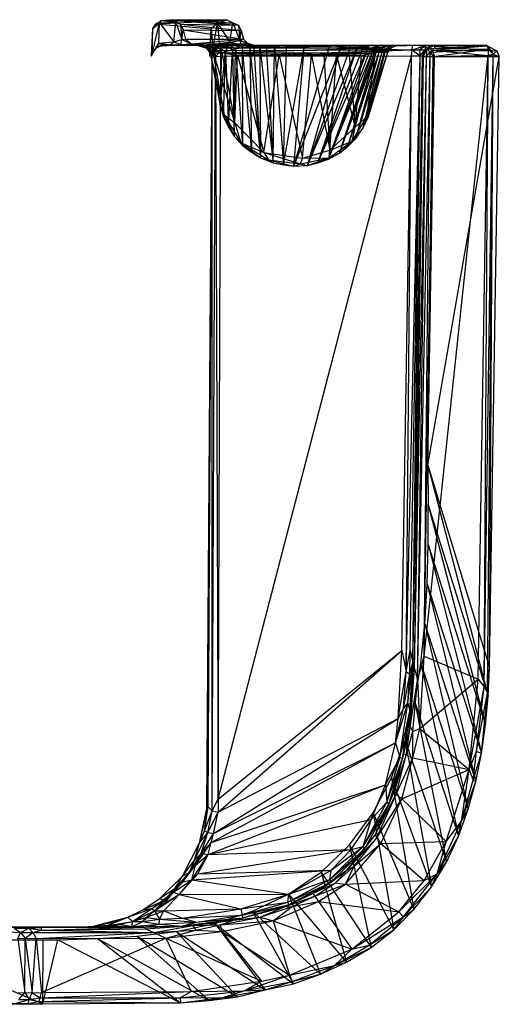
# Model space of a CAD drawing. Header units: inches. Extents: x -3.74 to 3.74, y -3.03 to 3.03.
# Tile 3 of 3: x 0.79 to 3.74, y -3.02 to 3.03. Entities that reach past the tile are written whole.
import ezdxf

# ---------------------------------------------------------------- set-up
doc = ezdxf.new("R2010")
doc.units = ezdxf.units.IN
doc.layers.get('0').update_dxf_attribs({"true_color": 0xc2ced6})

msp = doc.modelspace()

# ---------------------------------------------------------------- linework, layer by layer
at = {"color": 7, "true_color": 0xf7fdff}
for p, q in [((1.6616, 3.0213), (1.7077, 3.026)), ((1.6616, 3.0213), (2.0636, 3.026)), ((1.7077, 3.026), (1.7463, 3.0201)), ((1.7077, 3.026), (1.75, 3.0082)), ((1.7077, 3.026), (2.0636, 3.026)), ((1.7077, 3.026), (2.1019, 3.0074)), ((2.0077, 3.0039), (2.0636, 3.026)), ((2.0156, 3.0193), (2.0636, 3.026)), ((2.0636, 3.026), (2.1019, 3.0074)), ((1.6006, 2.8025), (1.6093, 2.9713)), ((1.6043, 2.8134), (1.6509, 3.0065)), ((1.6043, 2.8134), (1.6093, 2.9713)), ((1.6093, 2.9713), (1.6509, 3.0065)), ((1.6093, 2.9713), (1.627, 3)), ((1.627, 3), (1.6616, 3.0213)), ((1.627, 3), (2.0156, 3.0193)), ((1.627, 3), (1.6509, 3.0065)), ((1.627, 3), (1.9671, 2.9701)), ((1.6463, 2.882), (1.6509, 3.0065)), ((1.6509, 3.0065), (1.6616, 3.0213)), ((1.6509, 3.0065), (1.75, 3.0082)), ((1.6509, 3.0065), (1.738, 2.889)), ((1.6616, 3.0213), (1.75, 3.0082)), ((1.6616, 3.0213), (2.0156, 3.0193)), ((1.738, 2.889), (1.75, 3.0082)), ((1.7463, 3.0201), (1.75, 3.0082)), ((1.7463, 3.0201), (1.7785, 2.9976)), ((1.7463, 3.0201), (2.1019, 3.0074)), ((1.7463, 3.0201), (2.1368, 2.9929)), ((1.75, 3.0082), (1.7785, 2.9976)), ((1.75, 3.0082), (1.7873, 2.9033)), ((1.7785, 2.9976), (1.7873, 2.9033)), ((1.7785, 2.9976), (1.7955, 2.9646)), ((1.7785, 2.9976), (2.1368, 2.9929)), ((1.7785, 2.9976), (2.1522, 2.9587)), ((1.9604, 2.8009), (1.9671, 2.9701)), ((1.9671, 2.9701), (2.0156, 3.0193)), ((1.9671, 2.9701), (2.0077, 3.0039)), ((1.9671, 2.9701), (1.9773, 2.8458)), ((1.9773, 2.8458), (2.0077, 3.0039)), ((2.0077, 3.0039), (2.0156, 3.0193)), ((2.0077, 3.0039), (2.1019, 3.0074)), ((2.0077, 3.0039), (2.0163, 2.8811)), ((2.0077, 3.0039), (2.0825, 2.8874)), ((2.0825, 2.8874), (2.1019, 3.0074)), ((2.1019, 3.0074), (2.1368, 2.9929)), ((2.1019, 3.0074), (2.1442, 2.8985)), ((2.1368, 2.9929), (2.1442, 2.8985)), ((2.1368, 2.9929), (2.1522, 2.9587)), ((1.7873, 2.9033), (1.7955, 2.9646)), ((1.7873, 2.9033), (1.8096, 2.9059)), ((1.7955, 2.9646), (1.8096, 2.9059)), ((1.7955, 2.9646), (2.1522, 2.9587)), ((1.7955, 2.9646), (2.1659, 2.9059)), ((1.8096, 2.9059), (1.8474, 2.8768)), ((1.8096, 2.9059), (2.1659, 2.9059)), ((1.8474, 2.8768), (2.1659, 2.9059)), ((2.1442, 2.8985), (2.1522, 2.9587)), ((2.1442, 2.8985), (2.1659, 2.9059)), ((2.1522, 2.9587), (2.1659, 2.9059)), ((2.1659, 2.9059), (2.1943, 2.8807)), ((1.5998, 2.8118), (1.6395, 2.8636)), ((1.5998, 2.8118), (1.6289, 2.8516)), ((1.6043, 2.8134), (1.6463, 2.882)), ((1.6043, 2.8134), (1.6289, 2.8516)), ((1.6289, 2.8516), (1.6463, 2.882)), ((1.6289, 2.8516), (1.6691, 2.8713)), ((1.6289, 2.8516), (1.6395, 2.8636)), ((1.6395, 2.8636), (1.6691, 2.8713)), ((1.6395, 2.8636), (1.7201, 2.8701)), ((1.6463, 2.882), (1.738, 2.889)), ((1.6463, 2.882), (1.6691, 2.8713)), ((1.6463, 2.882), (1.7187, 2.8724)), ((1.6691, 2.8713), (1.7187, 2.8724)), ((1.6691, 2.8713), (1.7201, 2.8701)), ((1.7187, 2.8724), (1.738, 2.889)), ((1.7187, 2.8724), (1.7824, 2.873)), ((1.7187, 2.8724), (1.7201, 2.8701)), ((1.7187, 2.8724), (1.9953, 2.8667)), ((1.7201, 2.8701), (1.9953, 2.8667)), ((1.7201, 2.8701), (3.264, 2.8701)), ((1.738, 2.889), (1.7873, 2.9033)), ((1.738, 2.889), (1.7824, 2.873)), ((1.7824, 2.873), (1.7873, 2.9033)), ((1.7824, 2.873), (1.8474, 2.8768)), ((1.7824, 2.873), (1.8817, 2.8697)), ((1.7824, 2.873), (1.9278, 2.8681)), ((1.7824, 2.873), (1.9953, 2.8667)), ((1.7873, 2.9033), (1.8474, 2.8768)), ((1.8474, 2.8768), (2.1943, 2.8807)), ((1.8474, 2.8768), (1.8817, 2.8697)), ((1.8474, 2.8768), (1.9215, 2.8708)), ((1.8474, 2.8768), (1.9254, 2.8701)), ((1.8817, 2.8697), (2.1943, 2.8807)), ((1.8817, 2.8697), (2.2236, 2.8713)), ((1.8817, 2.8697), (1.9215, 2.8708)), ((1.8817, 2.8697), (1.9278, 2.8681)), ((1.8817, 2.8697), (1.9396, 2.852)), ((1.8817, 2.8697), (1.9957, 2.8669)), ((1.8817, 2.8697), (2.018, 2.8526)), ((1.9215, 2.8708), (1.9254, 2.8701)), ((1.9215, 2.8708), (1.9957, 2.8669)), ((1.9215, 2.8708), (2.0784, 2.8685)), ((1.9215, 2.8708), (2.1599, 2.8687)), ((1.9215, 2.8708), (2.2725, 2.87)), ((1.9215, 2.8708), (2.3577, 2.8673)), ((1.9254, 2.8701), (2.2236, 2.8713)), ((1.9254, 2.8701), (2.3577, 2.8673)), ((1.9254, 2.8701), (2.4305, 2.8685)), ((1.9254, 2.8701), (2.5423, 2.8693)), ((1.9254, 2.8701), (3.323, 2.8701)), ((1.9254, 2.8701), (3.66, 2.8701)), ((1.9278, 2.8681), (1.9396, 2.852)), ((1.9278, 2.8681), (1.9767, 2.8358)), ((1.9278, 2.8681), (1.9953, 2.8667)), ((1.9278, 2.8681), (2.0199, 2.8528)), ((1.9396, 2.852), (2.018, 2.8526)), ((1.9396, 2.852), (1.9616, 2.8197)), ((1.9396, 2.852), (1.9767, 2.8358)), ((1.9396, 2.852), (2.0336, 2.8216)), ((1.9604, 2.8009), (1.9773, 2.8458)), ((1.9767, 2.8358), (2.0199, 2.8528)), ((1.9773, 2.8458), (2.0163, 2.8811)), ((1.9773, 2.8458), (2.038, 2.8717)), ((1.9773, 2.8458), (2.026, 2.8673)), ((1.9773, 2.8458), (1.9864, 2.8402)), ((1.9864, 2.8402), (2.026, 2.8673)), ((1.9953, 2.8667), (3.264, 2.8701)), ((1.9953, 2.8667), (2.0199, 2.8528)), ((1.9953, 2.8667), (2.9844, 2.8666)), ((1.9957, 2.8669), (2.0784, 2.8685)), ((1.9957, 2.8669), (2.018, 2.8526)), ((1.9957, 2.8669), (2.0729, 2.8599)), ((2.0163, 2.8811), (2.0825, 2.8874)), ((2.0163, 2.8811), (2.038, 2.8717)), ((2.018, 2.8526), (2.0729, 2.8599)), ((2.018, 2.8526), (2.0336, 2.8216)), ((2.018, 2.8526), (2.0559, 2.8308)), ((2.0199, 2.8528), (2.9844, 2.8666)), ((2.0199, 2.8528), (2.9931, 2.8535)), ((2.0199, 2.8528), (2.0341, 2.8221)), ((2.026, 2.8673), (2.038, 2.8717)), ((2.026, 2.8673), (2.2003, 2.8703)), ((2.026, 2.8673), (3.2062, 2.8689)), ((2.026, 2.8673), (2.0289, 2.8358)), ((2.026, 2.8673), (3.2033, 2.8398)), ((2.0341, 2.8221), (2.9931, 2.8535)), ((2.038, 2.8717), (2.0825, 2.8874)), ((2.038, 2.8717), (2.153, 2.8737)), ((2.038, 2.8717), (2.2003, 2.8703)), ((2.0559, 2.8308), (2.0729, 2.8599)), ((2.0729, 2.8599), (2.0784, 2.8685)), ((2.0729, 2.8599), (2.0992, 2.8414)), ((2.0729, 2.8599), (2.1178, 2.8481)), ((2.0784, 2.8685), (2.1599, 2.8687)), ((2.0784, 2.8685), (2.1178, 2.8481)), ((2.0825, 2.8874), (2.1442, 2.8985)), ((2.0825, 2.8874), (2.153, 2.8737)), ((2.0992, 2.8414), (2.1178, 2.8481)), ((2.1093, 2.3095), (2.1178, 2.8481)), ((2.1178, 2.8481), (2.1599, 2.8687)), ((2.1178, 2.8481), (2.1585, 2.8523)), ((2.1178, 2.8481), (2.1604, 2.2539)), ((2.1442, 2.8985), (2.153, 2.8737)), ((2.1442, 2.8985), (2.1943, 2.8807)), ((2.1442, 2.8985), (2.2236, 2.8713)), ((2.153, 2.8737), (2.2003, 2.8703)), ((2.153, 2.8737), (2.2236, 2.8713)), ((2.1585, 2.8523), (2.1599, 2.8687)), ((2.1585, 2.8523), (2.2049, 2.8567)), ((2.1585, 2.8523), (2.1604, 2.2539)), ((2.1585, 2.8523), (2.2163, 2.211)), ((2.1599, 2.8687), (2.2725, 2.87)), ((2.1599, 2.8687), (2.2049, 2.8567)), ((2.1599, 2.8687), (2.2309, 2.8602)), ((2.1943, 2.8807), (2.2236, 2.8713)), ((2.2003, 2.8703), (2.2236, 2.8713)), ((2.2003, 2.8703), (3.2062, 2.8689)), ((2.2049, 2.8567), (2.2309, 2.8602)), ((2.2049, 2.8567), (2.2163, 2.211)), ((2.2049, 2.8567), (2.2715, 2.1768)), ((2.2236, 2.8713), (3.2062, 2.8689)), ((2.2236, 2.8713), (3.66, 2.8701)), ((2.2309, 2.8602), (2.2725, 2.87)), ((2.2309, 2.8602), (2.2663, 2.8622)), ((2.2309, 2.8602), (2.2715, 2.1768)), ((2.2663, 2.8622), (2.2725, 2.87)), ((2.2663, 2.8622), (2.3057, 2.865)), ((2.2663, 2.8622), (2.2715, 2.1768)), ((2.2663, 2.8622), (2.3486, 2.1461)), ((2.2725, 2.87), (2.3057, 2.865)), ((2.2725, 2.87), (2.3577, 2.8673)), ((2.3057, 2.865), (2.3577, 2.8673)), ((2.3057, 2.865), (2.3486, 2.1461)), ((2.3486, 2.1461), (2.3577, 2.8673)), ((2.3577, 2.8673), (2.4305, 2.8685)), ((2.3577, 2.8673), (2.4124, 2.1335)), ((2.4124, 2.1335), (2.5423, 2.8693)), ((2.4124, 2.1335), (2.4305, 2.8685)), ((2.4305, 2.8685), (2.5423, 2.8693)), ((2.4766, 2.126), (2.5423, 2.8693)), ((2.4766, 2.126), (2.697, 2.8677)), ((2.4766, 2.126), (2.7675, 2.8598)), ((2.5423, 2.8693), (3.3202, 2.8701)), ((2.5423, 2.8693), (3.323, 2.8701)), ((2.5423, 2.8693), (2.697, 2.8677)), ((2.5596, 2.1307), (2.7675, 2.8598)), ((2.5596, 2.1307), (2.8242, 2.8559)), ((2.5596, 2.1307), (2.8656, 2.8512)), ((2.623, 2.1457), (2.8656, 2.8512)), ((2.623, 2.1457), (2.8978, 2.8465)), ((2.623, 2.1457), (2.9293, 2.8453)), ((2.69, 2.1689), (2.9293, 2.8453)), ((2.697, 2.8677), (3.3202, 2.8701)), ((2.697, 2.8677), (2.7675, 2.8598)), ((2.697, 2.8677), (2.8146, 2.867)), ((2.7675, 2.8598), (2.8146, 2.867)), ((2.7675, 2.8598), (2.8242, 2.8559)), ((2.8146, 2.867), (3.3202, 2.8701)), ((2.8146, 2.867), (3.3092, 2.8699)), ((2.8146, 2.867), (2.8242, 2.8559)), ((2.8146, 2.867), (2.9371, 2.8654)), ((2.8242, 2.8559), (2.9371, 2.8654)), ((2.8242, 2.8559), (2.8656, 2.8512)), ((2.8656, 2.8512), (2.9371, 2.8654)), ((2.8656, 2.8512), (2.8978, 2.8465)), ((2.8978, 2.8465), (2.9371, 2.8654)), ((2.8978, 2.8465), (2.9293, 2.8453)), ((2.9293, 2.8453), (3.0041, 2.8668)), ((2.9293, 2.8453), (2.9371, 2.8654)), ((2.9293, 2.8453), (2.9447, 2.837)), ((2.9371, 2.8654), (3.3048, 2.8701)), ((2.9371, 2.8654), (3.3092, 2.8699)), ((2.9371, 2.8654), (3.0041, 2.8668)), ((2.9447, 2.837), (3.0041, 2.8668)), ((2.9447, 2.837), (2.9976, 2.8492)), ((2.9612, 2.8323), (2.9976, 2.8492)), ((2.973, 2.8272), (2.9976, 2.8492)), ((2.9793, 2.8228), (2.9931, 2.8535)), ((2.9829, 2.824), (2.9976, 2.8492)), ((2.9844, 2.8666), (3.264, 2.8701)), ((2.9844, 2.8666), (3.2691, 2.8701)), ((2.9844, 2.8666), (3.0673, 2.868)), ((2.9844, 2.8666), (2.9931, 2.8535)), ((2.9931, 2.8535), (3.0673, 2.868)), ((2.9931, 2.8535), (3.0354, 2.8396)), ((2.9976, 2.8492), (3.0041, 2.8668)), ((2.9976, 2.8492), (3.0631, 2.8665)), ((2.9976, 2.8492), (3.042, 2.8657)), ((2.9976, 2.8492), (3.0778, 2.855)), ((2.9976, 2.8492), (3.0009, 2.8255)), ((2.9976, 2.8492), (3.0195, 2.8264)), ((2.9976, 2.8492), (3.0375, 2.8273)), ((3.0041, 2.8668), (3.3002, 2.8701)), ((3.0041, 2.8668), (3.3048, 2.8701)), ((3.0041, 2.8668), (3.296, 2.87)), ((3.0041, 2.8668), (3.042, 2.8657)), ((3.0354, 2.8396), (3.0673, 2.868)), ((3.0354, 2.8396), (3.0778, 2.855)), ((3.0375, 2.8273), (3.0778, 2.855)), ((3.042, 2.8657), (3.2915, 2.8701)), ((3.042, 2.8657), (3.287, 2.87)), ((3.042, 2.8657), (3.296, 2.87)), ((3.042, 2.8657), (3.0631, 2.8665)), ((3.0551, 2.8264), (3.0778, 2.855)), ((3.0631, 2.8665), (3.2821, 2.8701)), ((3.0631, 2.8665), (3.287, 2.87)), ((3.0631, 2.8665), (3.1099, 2.8672)), ((3.0631, 2.8665), (3.0778, 2.855)), ((3.0673, 2.868), (3.2691, 2.8701)), ((3.0673, 2.868), (3.2702, 2.8701)), ((3.0673, 2.868), (3.0778, 2.855)), ((3.0673, 2.868), (3.1099, 2.8672)), ((3.0778, 2.855), (3.1099, 2.8672)), ((3.1099, 2.8672), (3.2702, 2.8701)), ((3.1099, 2.8672), (3.2821, 2.8701)), ((3.2033, 2.8398), (3.2062, 2.8689)), ((3.2033, 2.8398), (3.2819, 2.8658)), ((3.2062, 2.8689), (3.66, 2.8701)), ((3.2062, 2.8689), (3.2819, 2.8658)), ((3.2498, 2.8398), (3.2819, 2.8658)), ((3.264, 2.8701), (3.2691, 2.8701)), ((3.264, 2.8701), (3.3266, 2.8382)), ((3.264, 2.8701), (3.7242, 2.8354)), ((3.2683, 2.8028), (3.2958, 2.847)), ((3.2691, 2.8701), (3.2702, 2.8701)), ((3.2702, 2.8701), (3.2821, 2.8701)), ((3.2746, 2.8008), (3.2958, 2.847)), ((3.2819, 2.8658), (3.6609, 2.8703)), ((3.2819, 2.8658), (3.66, 2.8701)), ((3.2819, 2.8658), (3.3169, 2.8675)), ((3.2819, 2.8658), (3.2839, 2.8403)), ((3.2821, 2.8701), (3.287, 2.87)), ((3.2821, 2.8701), (3.6659, 2.8658)), ((3.2839, 2.8403), (3.3169, 2.8675)), ((3.2839, 2.8403), (3.2958, 2.847)), ((3.287, 2.87), (3.2915, 2.8701)), ((3.287, 2.87), (3.6659, 2.8658)), ((3.2915, 2.8701), (3.296, 2.87)), ((3.2915, 2.8701), (3.6659, 2.8658)), ((3.2923, 2.8008), (3.2958, 2.847)), ((3.2958, 2.847), (3.3169, 2.8675)), ((3.2958, 2.847), (3.3388, 2.8673)), ((3.2958, 2.847), (3.3404, 2.852)), ((3.2958, 2.847), (3.3142, 2.8255)), ((3.296, 2.87), (3.3002, 2.8701)), ((3.296, 2.87), (3.6659, 2.8658)), ((3.3002, 2.8701), (3.3048, 2.8701)), ((3.3002, 2.8701), (3.6659, 2.8658)), ((3.3048, 2.8701), (3.3092, 2.8699)), ((3.3048, 2.8701), (3.6659, 2.8658)), ((3.3092, 2.8699), (3.3202, 2.8701)), ((3.3142, 2.8255), (3.3404, 2.852)), ((3.3142, 2.8255), (3.6711, 2.8445)), ((3.3169, 2.8675), (3.6609, 2.8703)), ((3.3169, 2.8675), (3.3388, 2.8673)), ((3.3202, 2.8701), (3.323, 2.8701)), ((3.3202, 2.8701), (3.6659, 2.8658)), ((3.323, 2.8701), (3.6609, 2.8703)), ((3.323, 2.8701), (3.66, 2.8701)), ((3.323, 2.8701), (3.6659, 2.8658)), ((3.3266, 2.8382), (3.6659, 2.8658)), ((3.3325, 2.8), (3.6711, 2.8445)), ((3.3388, 2.8673), (3.6609, 2.8703)), ((3.3388, 2.8673), (3.3404, 2.852)), ((3.3388, 2.8673), (3.6659, 2.8658)), ((3.3404, 2.852), (3.6659, 2.8658)), ((3.3404, 2.852), (3.6711, 2.8445)), ((3.66, 2.8701), (3.6609, 2.8703)), ((3.6609, 2.8703), (3.6659, 2.8658)), ((3.6659, 2.8658), (3.6711, 2.8445)), ((3.6659, 2.8658), (3.7025, 2.8133)), ((3.6659, 2.8658), (3.7242, 2.8354)), ((3.6711, 2.8445), (3.6719, 2.8075)), ((3.6711, 2.8445), (3.7025, 2.8133)), ((1.5998, 2.8118), (1.6043, 2.8134)), ((1.6006, 2.8025), (1.6043, 2.8134)), ((1.9414, -1.8229), (1.975, 2.8032)), ((1.9487, -1.8115), (1.975, 2.8032)), ((1.9604, 2.8009), (1.9864, 2.8402)), ((1.9604, 2.8009), (1.975, 2.8032)), ((1.9616, 2.8197), (1.9767, 2.8358)), ((1.9616, 2.8197), (2.0336, 2.8216)), ((1.9616, 2.8197), (2.0226, 2.4984)), ((1.9616, 2.8197), (2.0479, 2.4417)), ((1.9731, -1.8357), (1.975, 2.8032)), ((1.9731, -1.8357), (1.9951, 2.8004)), ((1.975, 2.8032), (1.9864, 2.8402)), ((1.975, 2.8032), (1.9951, 2.8004)), ((1.9767, 2.8358), (2.0341, 2.8221)), ((1.9767, 2.8358), (2.0479, 2.4417)), ((1.9767, 2.8358), (2.1137, 2.3919)), ((1.9864, 2.8402), (1.9951, 2.8004)), ((1.9864, 2.8402), (2.0289, 2.8358)), ((1.9951, 2.8004), (2.0289, 2.8358)), ((1.9951, 2.8004), (2.0274, 2.8012)), ((1.9951, 2.8004), (2.0104, -1.7642)), ((2.0104, -1.7642), (3.2002, 2.8032)), ((2.0104, -1.7642), (2.0274, 2.8012)), ((2.0226, 2.4984), (2.0559, 2.8308)), ((2.0226, 2.4984), (2.0336, 2.8216)), ((2.0274, 2.8012), (3.2033, 2.8398)), ((2.0274, 2.8012), (2.0289, 2.8358)), ((2.0274, 2.8012), (3.2002, 2.8032)), ((2.0289, 2.8358), (3.2033, 2.8398)), ((2.0336, 2.8216), (2.0559, 2.8308)), ((2.0341, 2.8221), (2.9793, 2.8228)), ((2.0341, 2.8221), (2.1137, 2.3919)), ((2.0341, 2.8221), (2.13, 2.8082)), ((2.0341, 2.8221), (2.3859, 2.8074)), ((2.0431, 2.4268), (2.0559, 2.8308)), ((2.0559, 2.8308), (2.0992, 2.8414)), ((2.0559, 2.8308), (2.0746, 2.3646)), ((2.0746, 2.3646), (2.0992, 2.8414)), ((2.0992, 2.8414), (2.1093, 2.3095)), ((2.1137, 2.3919), (2.13, 2.8082)), ((2.13, 2.8082), (2.2917, 2.2099)), ((2.13, 2.8082), (2.3859, 2.8074)), ((2.2917, 2.2099), (2.3859, 2.8074)), ((2.3859, 2.8074), (2.9793, 2.8228)), ((2.3859, 2.8074), (2.5841, 2.8079)), ((2.3859, 2.8074), (2.5293, 2.1745)), ((2.5293, 2.1745), (2.5841, 2.8079)), ((2.5841, 2.8079), (2.9793, 2.8228)), ((2.5841, 2.8079), (2.6612, 2.8079)), ((2.5841, 2.8079), (2.6985, 2.2244)), ((2.5841, 2.8079), (2.8931, 2.8079)), ((2.6612, 2.8079), (2.6985, 2.2244)), ((2.6612, 2.8079), (2.7384, 2.8079)), ((2.69, 2.1689), (2.9447, 2.837)), ((2.69, 2.1689), (2.9612, 2.8323)), ((2.6985, 2.2244), (2.7384, 2.8079)), ((2.7384, 2.8079), (2.8159, 2.8079)), ((2.7384, 2.8079), (2.8538, 2.3654)), ((2.7569, 2.2059), (2.9612, 2.8323)), ((2.7569, 2.2059), (2.973, 2.8272)), ((2.7569, 2.2059), (2.9829, 2.824)), ((2.8077, 2.2465), (3.0009, 2.8255)), ((2.8077, 2.2465), (2.9829, 2.824)), ((2.8159, 2.8079), (2.8538, 2.3654)), ((2.8159, 2.8079), (2.8931, 2.8079)), ((2.8538, 2.3654), (2.9793, 2.8228)), ((2.8538, 2.3654), (2.8931, 2.8079)), ((2.8577, 2.2961), (3.0195, 2.8264)), ((2.8577, 2.2961), (3.0009, 2.8255)), ((2.8931, 2.8079), (2.9793, 2.8228)), ((2.901, 2.3571), (3.0375, 2.8273)), ((2.901, 2.3571), (3.0195, 2.8264)), ((2.9243, 2.4281), (3.0354, 2.8396)), ((2.9243, 2.4281), (3.0551, 2.8264)), ((2.9243, 2.4281), (2.9793, 2.8228)), ((2.936, 2.4315), (3.0375, 2.8273)), ((2.936, 2.4315), (3.0551, 2.8264)), ((2.9447, 2.837), (2.9612, 2.8323)), ((2.9612, 2.8323), (2.973, 2.8272)), ((2.973, 2.8272), (2.9829, 2.824)), ((2.9793, 2.8228), (3.0354, 2.8396)), ((2.9829, 2.824), (3.0009, 2.8255)), ((3.0009, 2.8255), (3.0195, 2.8264)), ((3.0195, 2.8264), (3.0375, 2.8273)), ((3.0354, 2.8396), (3.0551, 2.8264)), ((3.0375, 2.8273), (3.0551, 2.8264)), ((3.1411, -0.85), (3.2002, 2.8032)), ((3.1681, -0.9801), (3.2002, 2.8032)), ((3.1681, -0.9801), (3.2526, 2.8032)), ((3.1927, -0.8504), (3.2526, 2.8032)), ((3.2002, 2.8032), (3.2033, 2.8398)), ((3.2002, 2.8032), (3.2526, 2.8032)), ((3.2033, 2.8398), (3.2498, 2.8398)), ((3.2033, 2.8398), (3.2526, 2.8032)), ((3.2071, -0.9233), (3.2526, 2.8032)), ((3.2071, -0.9233), (3.2683, 2.8028)), ((3.2071, -0.9233), (3.2746, 2.8008)), ((3.2088, -0.972), (3.2746, 2.8008)), ((3.2188, -0.9599), (3.2746, 2.8008)), ((3.2188, -0.9599), (3.2923, 2.8008)), ((3.2377, -1.0343), (3.3142, 2.8255)), ((3.2377, -1.0343), (3.2923, 2.8008)), ((3.2498, 2.8398), (3.2839, 2.8403)), ((3.2498, 2.8398), (3.2526, 2.8032)), ((3.2526, 2.8032), (3.2839, 2.8403)), ((3.2526, 2.8032), (3.2683, 2.8028)), ((3.2683, 2.8028), (3.2839, 2.8403)), ((3.2683, 2.8028), (3.2746, 2.8008)), ((3.2746, 2.8008), (3.2923, 2.8008)), ((3.2778, -0.8846), (3.3142, 2.8255)), ((3.2778, -0.8846), (3.6719, 2.8075)), ((3.2778, -0.8846), (3.3325, 2.8)), ((3.2923, 2.8008), (3.3142, 2.8255)), ((3.2923, 2.8008), (3.3325, 2.8)), ((3.2998, 0.2878), (3.3415, 2.8004)), ((3.2998, 0.2878), (3.74, 2.8004)), ((3.3142, 2.8255), (3.3325, 2.8)), ((3.3266, 2.8382), (3.3415, 2.8004)), ((3.3266, 2.8382), (3.7242, 2.8354)), ((3.3266, 2.8382), (3.74, 2.8004)), ((3.3325, 2.8), (3.6719, 2.8075)), ((3.3415, 2.8004), (3.74, 2.8004)), ((3.6107, -1.0254), (3.6719, 2.8075)), ((3.6471, -1.073), (3.7025, 2.8133)), ((3.6471, -1.073), (3.6719, 2.8075)), ((3.6669, -1.1096), (3.7025, 2.8133)), ((3.6719, 2.8075), (3.7025, 2.8133)), ((3.6789, -0.9555), (3.7025, 2.8133)), ((3.6789, -0.9555), (3.74, 2.8004)), ((3.7025, 2.8133), (3.7242, 2.8354)), ((3.7025, 2.8133), (3.74, 2.8004)), ((3.7242, 2.8354), (3.74, 2.8004)), ((2.0226, 2.4984), (2.0431, 2.4268)), ((2.0226, 2.4984), (2.0479, 2.4417)), ((2.0431, 2.4268), (2.0479, 2.4417)), ((2.0431, 2.4268), (2.0746, 2.3646)), ((2.0479, 2.4417), (2.0746, 2.3646)), ((2.0479, 2.4417), (2.1093, 2.3095)), ((2.0479, 2.4417), (2.1137, 2.3919)), ((2.0479, 2.4417), (2.1505, 2.2687)), ((2.8345, 2.2799), (2.9243, 2.4281)), ((2.8538, 2.3654), (2.9243, 2.4281)), ((2.901, 2.3571), (2.936, 2.4315)), ((2.901, 2.3571), (2.9243, 2.4281)), ((2.9243, 2.4281), (2.936, 2.4315)), ((2.0746, 2.3646), (2.1093, 2.3095)), ((2.1137, 2.3919), (2.1505, 2.2687)), ((2.1137, 2.3919), (2.2917, 2.2099)), ((2.6985, 2.2244), (2.8538, 2.3654)), ((2.8345, 2.2799), (2.8538, 2.3654)), ((2.1093, 2.3095), (2.1505, 2.2687)), ((2.1093, 2.3095), (2.1604, 2.2539)), ((2.8345, 2.2799), (2.901, 2.3571)), ((2.8577, 2.2961), (2.901, 2.3571)), ((2.1505, 2.2687), (2.1604, 2.2539)), ((2.1505, 2.2687), (2.2163, 2.211)), ((2.1505, 2.2687), (2.2715, 2.1768)), ((2.1505, 2.2687), (2.2917, 2.2099)), ((2.1505, 2.2687), (2.3204, 2.1657)), ((2.1604, 2.2539), (2.2163, 2.211)), ((2.6934, 2.1766), (2.8345, 2.2799)), ((2.6985, 2.2244), (2.8345, 2.2799)), ((2.7569, 2.2059), (2.8345, 2.2799)), ((2.7569, 2.2059), (2.8077, 2.2465)), ((2.8077, 2.2465), (2.8577, 2.2961)), ((2.8077, 2.2465), (2.8345, 2.2799)), ((2.8345, 2.2799), (2.8577, 2.2961)), ((2.2163, 2.211), (2.2715, 2.1768)), ((2.2917, 2.2099), (2.3204, 2.1657)), ((2.2917, 2.2099), (2.5164, 2.1408)), ((2.2917, 2.2099), (2.5293, 2.1745)), ((2.5293, 2.1745), (2.6985, 2.2244)), ((2.69, 2.1689), (2.7569, 2.2059)), ((2.6934, 2.1766), (2.6985, 2.2244)), ((2.6934, 2.1766), (2.7569, 2.2059)), ((2.2715, 2.1768), (2.3204, 2.1657)), ((2.2715, 2.1768), (2.3486, 2.1461)), ((2.3204, 2.1657), (2.3486, 2.1461)), ((2.3204, 2.1657), (2.4766, 2.126)), ((2.3204, 2.1657), (2.5164, 2.1408)), ((2.3486, 2.1461), (2.4124, 2.1335)), ((2.3486, 2.1461), (2.4766, 2.126)), ((2.4124, 2.1335), (2.4766, 2.126)), ((2.4766, 2.126), (2.5164, 2.1408)), ((2.4766, 2.126), (2.5596, 2.1307)), ((2.5164, 2.1408), (2.6934, 2.1766)), ((2.5164, 2.1408), (2.5293, 2.1745)), ((2.5164, 2.1408), (2.5596, 2.1307)), ((2.5293, 2.1745), (2.6934, 2.1766)), ((2.5596, 2.1307), (2.6934, 2.1766)), ((2.5596, 2.1307), (2.623, 2.1457)), ((2.623, 2.1457), (2.6934, 2.1766)), ((2.623, 2.1457), (2.69, 2.1689)), ((2.69, 2.1689), (2.6934, 2.1766)), ((3.2998, 0.2878), (3.3018, 0.0445)), ((3.2998, 0.2878), (3.6707, -1.1315)), ((3.2998, 0.2878), (3.6789, -0.9555)), ((3.3014, -0.1988), (3.3018, 0.0445)), ((3.3018, 0.0445), (3.6545, -1.3071)), ((3.3018, 0.0445), (3.6707, -1.1315)), ((3.2955, -0.4421), (3.3014, -0.1988)), ((3.3014, -0.1988), (3.6301, -1.4819)), ((3.3014, -0.1988), (3.6545, -1.3071)), ((3.2817, -0.6854), (3.2955, -0.4421)), ((3.2955, -0.4421), (3.5955, -1.6547)), ((3.2955, -0.4421), (3.6301, -1.4819)), ((3.2577, -0.9276), (3.2817, -0.6854)), ((3.2817, -0.6854), (3.549, -1.8252)), ((3.2817, -0.6854), (3.5955, -1.6547)), ((2.0104, -1.7642), (3.1411, -0.85)), ((2.0105, -1.8441), (3.1411, -0.85)), ((3.1172, -1.267), (3.1411, -0.85)), ((3.1411, -0.85), (3.1681, -0.9801)), ((3.1681, -0.9801), (3.1927, -0.8504)), ((3.1888, -0.9961), (3.1927, -0.8504)), ((3.1927, -0.8504), (3.2071, -0.9233)), ((3.2377, -1.0343), (3.2778, -0.8846)), ((3.2502, -1.3287), (3.2778, -0.8846)), ((3.2778, -0.8846), (3.6107, -1.0254)), ((3.1782, -1.1731), (3.2071, -0.9233)), ((3.1888, -0.9961), (3.2071, -0.9233)), ((3.1894, -1.2223), (3.2071, -0.9233)), ((3.1894, -1.2526), (3.2188, -0.9599)), ((3.1915, -1.3191), (3.2188, -0.9599)), ((3.2071, -0.9233), (3.2088, -0.972)), ((3.2088, -0.972), (3.2188, -0.9599)), ((3.2188, -0.9599), (3.2377, -1.0343)), ((3.2195, -1.1677), (3.2577, -0.9276)), ((3.2577, -0.9276), (3.4892, -1.9913)), ((3.2577, -0.9276), (3.549, -1.8252)), ((3.6669, -1.1096), (3.6789, -0.9555)), ((3.6707, -1.1315), (3.6789, -0.9555)), ((3.1172, -1.267), (3.1681, -0.9801)), ((3.1511, -1.2073), (3.1681, -0.9801)), ((3.1511, -1.2073), (3.1888, -0.9961)), ((3.1681, -0.9801), (3.1888, -0.9961)), ((3.1782, -1.1731), (3.1888, -0.9961)), ((3.1894, -1.2526), (3.2088, -0.972)), ((3.1894, -1.2223), (3.2088, -0.972)), ((3.2502, -1.3287), (3.6107, -1.0254)), ((3.5544, -1.5816), (3.6107, -1.0254)), ((3.6107, -1.0254), (3.6471, -1.073)), ((3.1915, -1.3191), (3.2377, -1.0343)), ((3.2073, -1.3476), (3.2377, -1.0343)), ((3.2377, -1.0343), (3.2502, -1.3287)), ((3.5544, -1.5816), (3.6471, -1.073)), ((3.6006, -1.4709), (3.6471, -1.073)), ((3.6471, -1.073), (3.6669, -1.1096)), ((3.6006, -1.4709), (3.6669, -1.1096)), ((3.6301, -1.4819), (3.6669, -1.1096)), ((3.6545, -1.3071), (3.6669, -1.1096)), ((3.6545, -1.3071), (3.6707, -1.1315)), ((3.6669, -1.1096), (3.6707, -1.1315)), ((3.1022, -1.4185), (3.1782, -1.1731)), ((3.1022, -1.4185), (3.1511, -1.2073)), ((3.1172, -1.267), (3.1511, -1.2073)), ((3.128, -1.5066), (3.1782, -1.1731)), ((3.1511, -1.2073), (3.1782, -1.1731)), ((3.1612, -1.4039), (3.2195, -1.1677)), ((3.1782, -1.1731), (3.1894, -1.2223)), ((3.2195, -1.1677), (3.4144, -2.1508)), ((3.2195, -1.1677), (3.4892, -1.9913)), ((1.9813, -1.9744), (3.1172, -1.267)), ((2.0105, -1.8441), (3.1172, -1.267)), ((3.1022, -1.4185), (3.1172, -1.267)), ((3.128, -1.5066), (3.1894, -1.2223)), ((3.1444, -1.5132), (3.1894, -1.2223)), ((3.1444, -1.5132), (3.1894, -1.2526)), ((3.1518, -1.4858), (3.1894, -1.2526)), ((3.1894, -1.2526), (3.1894, -1.2223)), ((3.1894, -1.2526), (3.1915, -1.3191)), ((3.1518, -1.4858), (3.1915, -1.3191)), ((3.1675, -1.4941), (3.1915, -1.3191)), ((3.1915, -1.3191), (3.2073, -1.3476)), ((3.2073, -1.5087), (3.2502, -1.3287)), ((3.2073, -1.3476), (3.2502, -1.3287)), ((3.2502, -1.3287), (3.5544, -1.5816)), ((3.6301, -1.4819), (3.6545, -1.3071)), ((3.1675, -1.4941), (3.2073, -1.3476)), ((3.2073, -1.5087), (3.2073, -1.3476)), ((1.9679, -2.0295), (3.1022, -1.4185)), ((1.9813, -1.9744), (3.1022, -1.4185)), ((3.0399, -1.6759), (3.1022, -1.4185)), ((3.077, -1.6323), (3.1612, -1.4039)), ((3.1022, -1.4185), (3.128, -1.5066)), ((3.1612, -1.4039), (3.3234, -2.302)), ((3.1612, -1.4039), (3.4144, -2.1508)), ((3.0399, -1.6759), (3.128, -1.5066)), ((3.0472, -1.783), (3.128, -1.5066)), ((3.0948, -1.7122), (3.1518, -1.4858)), ((3.0948, -1.7122), (3.1675, -1.4941)), ((3.1058, -1.7336), (3.1675, -1.4941)), ((3.1058, -1.7336), (3.2073, -1.5087)), ((3.128, -1.5066), (3.1444, -1.5132)), ((3.1403, -1.7611), (3.2073, -1.5087)), ((3.1444, -1.5132), (3.1518, -1.4858)), ((3.1518, -1.4858), (3.1675, -1.4941)), ((3.1675, -1.4941), (3.2073, -1.5087)), ((3.2073, -1.5087), (3.5544, -1.5816)), ((3.5544, -1.5816), (3.6006, -1.4709)), ((3.5801, -1.6472), (3.6006, -1.4709)), ((3.5801, -1.6472), (3.6301, -1.4819)), ((3.5955, -1.6547), (3.6301, -1.4819)), ((3.6006, -1.4709), (3.6301, -1.4819)), ((3.0472, -1.783), (3.1444, -1.5132)), ((3.0595, -1.7974), (3.1444, -1.5132)), ((3.0948, -1.7122), (3.1444, -1.5132)), ((2.964, -1.8476), (3.077, -1.6323)), ((3.077, -1.6323), (3.2152, -2.4413)), ((3.077, -1.6323), (3.3234, -2.302)), ((3.1403, -1.7611), (3.5544, -1.5816)), ((3.4129, -2.0247), (3.5544, -1.5816)), ((3.5083, -1.8985), (3.5544, -1.5816)), ((3.5544, -1.5816), (3.5801, -1.6472)), ((1.9491, -2.1032), (3.0399, -1.6759)), ((1.9679, -2.0295), (3.0399, -1.6759)), ((2.9513, -1.8894), (3.0399, -1.6759)), ((3.0399, -1.6759), (3.0472, -1.783)), ((3.5083, -1.8985), (3.5801, -1.6472)), ((3.5083, -1.8985), (3.5955, -1.6547)), ((3.549, -1.8252), (3.5955, -1.6547)), ((3.5801, -1.6472), (3.5955, -1.6547)), ((2.9758, -1.9818), (3.0948, -1.7122)), ((2.9758, -1.9818), (3.1058, -1.7336)), ((2.9858, -2.0007), (3.1058, -1.7336)), ((3.0595, -1.7974), (3.0948, -1.7122)), ((3.0948, -1.7122), (3.1058, -1.7336)), ((3.1058, -1.7336), (3.1403, -1.7611)), ((1.8968, -2.0312), (1.9487, -1.8115)), ((1.9274, -1.9575), (1.9487, -1.8115)), ((1.9414, -1.8229), (1.9487, -1.8115)), ((1.9487, -1.8115), (1.9731, -1.8357)), ((1.9731, -1.8357), (2.0104, -1.7642)), ((2.0104, -1.7642), (2.0105, -1.8441)), ((2.9029, -2.0545), (3.0472, -1.783)), ((2.9029, -2.0545), (3.0595, -1.7974)), ((2.9113, -2.0707), (3.0595, -1.7974)), ((2.9513, -1.8894), (3.0472, -1.783)), ((2.9758, -1.9818), (3.0595, -1.7974)), ((2.9858, -2.0007), (3.1403, -1.7611)), ((3.0122, -2.0362), (3.1403, -1.7611)), ((3.0472, -1.783), (3.0595, -1.7974)), ((3.1403, -1.7611), (3.4129, -2.0247)), ((1.8968, -2.0312), (1.9414, -1.8229)), ((1.9274, -1.9575), (1.9731, -1.8357)), ((1.9479, -1.9681), (1.9731, -1.8357)), ((1.9479, -1.9681), (2.0105, -1.8441)), ((1.9731, -1.8357), (2.0105, -1.8441)), ((1.9813, -1.9744), (2.0105, -1.8441)), ((2.8195, -2.0433), (2.964, -1.8476)), ((2.964, -1.8476), (3.0904, -2.5661)), ((2.964, -1.8476), (3.2152, -2.4413)), ((3.4892, -1.9913), (3.549, -1.8252)), ((3.5083, -1.8985), (3.549, -1.8252)), ((1.9491, -2.1032), (2.9513, -1.8894)), ((2.8297, -2.0732), (2.9513, -1.8894)), ((2.9029, -2.0545), (2.9513, -1.8894)), ((3.3568, -2.223), (3.5083, -1.8985)), ((3.4129, -2.0247), (3.5083, -1.8985)), ((3.4892, -1.9913), (3.5083, -1.8985)), ((1.8648, -2.139), (1.9479, -1.9681)), ((1.8968, -2.0312), (1.9274, -1.9575)), ((1.8968, -2.0312), (1.9479, -1.9681)), ((1.9071, -2.0982), (1.9479, -1.9681)), ((1.9071, -2.0982), (1.9813, -1.9744)), ((1.9274, -1.9575), (1.9479, -1.9681)), ((1.9479, -1.9681), (1.9813, -1.9744)), ((1.9679, -2.0295), (1.9813, -1.9744)), ((2.8016, -2.1993), (2.9758, -1.9818)), ((2.9113, -2.0707), (2.9758, -1.9818)), ((2.9758, -1.9818), (2.9858, -2.0007)), ((3.3568, -2.223), (3.4892, -1.9913)), ((3.4144, -2.1508), (3.4892, -1.9913)), ((1.7919, -2.2378), (1.8968, -2.0312)), ((1.8648, -2.139), (1.8968, -2.0312)), ((1.8707, -2.1689), (1.9679, -2.0295)), ((1.9071, -2.0982), (1.9679, -2.0295)), ((1.9491, -2.1032), (1.9679, -2.0295)), ((2.6439, -2.2114), (2.8195, -2.0433)), ((2.6983, -2.2573), (2.9029, -2.0545)), ((2.7061, -2.1993), (2.9029, -2.0545)), ((2.7944, -2.2863), (3.0122, -2.0362)), ((2.8016, -2.1993), (2.9858, -2.0007)), ((2.8195, -2.0433), (2.951, -2.6744)), ((2.8195, -2.0433), (3.0904, -2.5661)), ((2.8297, -2.0732), (2.9029, -2.0545)), ((2.8474, -2.176), (2.9858, -2.0007)), ((2.8474, -2.176), (3.0122, -2.0362)), ((2.9029, -2.0545), (2.9113, -2.0707)), ((2.9858, -2.0007), (3.0122, -2.0362)), ((3.0122, -2.0362), (3.4129, -2.0247)), ((3.0122, -2.0362), (3.2774, -2.2634)), ((3.2774, -2.2634), (3.4129, -2.0247)), ((3.3568, -2.223), (3.4129, -2.0247)), ((1.8352, -2.2122), (1.9071, -2.0982)), ((1.8498, -2.2591), (1.9491, -2.1032)), ((1.8648, -2.139), (1.9071, -2.0982)), ((1.8707, -2.1689), (1.9071, -2.0982)), ((1.8707, -2.1689), (1.9491, -2.1032)), ((1.8868, -2.2228), (2.8297, -2.0732)), ((1.8868, -2.2228), (1.9491, -2.1032)), ((1.9071, -2.0982), (1.9491, -2.1032)), ((1.9491, -2.1032), (2.8297, -2.0732)), ((2.6983, -2.2573), (2.9113, -2.0707)), ((2.7007, -2.2769), (2.9113, -2.0707)), ((2.7061, -2.1993), (2.8297, -2.0732)), ((2.8016, -2.1993), (2.9113, -2.0707)), ((1.7919, -2.2378), (1.8648, -2.139)), ((1.7927, -2.2713), (1.8707, -2.1689)), ((1.8352, -2.2122), (1.8648, -2.139)), ((1.8352, -2.2122), (1.8707, -2.1689)), ((1.8498, -2.2591), (1.8707, -2.1689)), ((2.7333, -2.2768), (2.8474, -2.176)), ((2.7944, -2.2863), (2.8474, -2.176)), ((2.8016, -2.1993), (2.8474, -2.176)), ((3.3234, -2.302), (3.4144, -2.1508)), ((3.3568, -2.223), (3.4144, -2.1508)), ((1.6539, -2.3724), (1.7919, -2.2378)), ((1.7372, -2.3358), (1.8352, -2.2122)), ((1.7474, -2.3098), (1.8352, -2.2122)), ((1.7474, -2.3098), (1.7919, -2.2378)), ((1.7721, -2.3504), (1.8868, -2.2228)), ((1.7919, -2.2378), (1.8352, -2.2122)), ((1.7927, -2.2713), (1.8352, -2.2122)), ((1.8498, -2.2591), (2.7061, -2.1993)), ((1.8498, -2.2591), (1.8868, -2.2228)), ((1.8868, -2.2228), (2.7061, -2.1993)), ((2.4427, -2.348), (2.6439, -2.2114)), ((2.4451, -2.3478), (2.7061, -2.1993)), ((2.5935, -2.3441), (2.8016, -2.1993)), ((2.6439, -2.2114), (2.7998, -2.7658)), ((2.6439, -2.2114), (2.951, -2.6744)), ((2.6983, -2.2573), (2.7061, -2.1993)), ((2.7007, -2.2769), (2.8016, -2.1993)), ((2.7333, -2.2768), (2.8016, -2.1993)), ((3.1222, -2.4567), (3.3568, -2.223)), ((3.1513, -2.4863), (3.3568, -2.223)), ((3.2774, -2.2634), (3.3568, -2.223)), ((3.3234, -2.302), (3.3568, -2.223)), ((1.6753, -2.3887), (1.7927, -2.2713)), ((1.7372, -2.3358), (1.8498, -2.2591)), ((1.7372, -2.3358), (1.7927, -2.2713)), ((1.7474, -2.3098), (1.7927, -2.2713)), ((1.7721, -2.3504), (1.8498, -2.2591)), ((1.7927, -2.2713), (1.8498, -2.2591)), ((1.8498, -2.2591), (2.4451, -2.3478)), ((2.4393, -2.3956), (2.6983, -2.2573)), ((2.4393, -2.3956), (2.7007, -2.2769)), ((2.4413, -2.4128), (2.7007, -2.2769)), ((2.4451, -2.3478), (2.6983, -2.2573)), ((2.5935, -2.3441), (2.7333, -2.2768)), ((2.5935, -2.3441), (2.7007, -2.2769)), ((2.6049, -2.3591), (2.7333, -2.2768)), ((2.6049, -2.3591), (2.7944, -2.2863)), ((2.6289, -2.3929), (2.7944, -2.2863)), ((2.6983, -2.2573), (2.7007, -2.2769)), ((2.7333, -2.2768), (2.7944, -2.2863)), ((2.7944, -2.2863), (3.2774, -2.2634)), ((2.7944, -2.2863), (3.1222, -2.4567)), ((3.1222, -2.4567), (3.2774, -2.2634)), ((1.603, -2.4347), (1.7372, -2.3358)), ((1.6203, -2.4508), (1.7372, -2.3358)), ((1.6203, -2.4508), (1.7721, -2.3504)), ((1.6539, -2.3724), (1.7474, -2.3098)), ((1.6753, -2.3887), (1.7474, -2.3098)), ((1.6753, -2.3887), (1.7372, -2.3358)), ((1.6766, -2.45), (1.7721, -2.3504)), ((1.6821, -2.4008), (1.7372, -2.3358)), ((1.6821, -2.4008), (1.7721, -2.3504)), ((1.7372, -2.3358), (1.7721, -2.3504)), ((1.7721, -2.3504), (2.4451, -2.3478)), ((1.7721, -2.3504), (2.1494, -2.4372)), ((2.1494, -2.4372), (2.4451, -2.3478)), ((2.223, -2.4524), (2.4427, -2.348)), ((2.418, -2.425), (2.5935, -2.3441)), ((2.418, -2.425), (2.6049, -2.3591)), ((2.4393, -2.3956), (2.4451, -2.3478)), ((2.4413, -2.4128), (2.5935, -2.3441)), ((2.4427, -2.348), (2.64, -2.8398)), ((2.4427, -2.348), (2.7998, -2.7658)), ((2.4667, -2.4232), (2.6049, -2.3591)), ((2.5935, -2.3441), (2.6049, -2.3591)), ((2.6049, -2.3591), (2.6289, -2.3929)), ((3.1513, -2.4863), (3.3234, -2.302)), ((3.2152, -2.4413), (3.3234, -2.302)), ((1.547, -2.4441), (1.6539, -2.3724)), ((1.547, -2.4441), (1.6753, -2.3887)), ((1.5671, -2.491), (1.6821, -2.4008)), ((1.603, -2.4347), (1.6753, -2.3887)), ((1.6203, -2.4508), (1.6753, -2.3887)), ((1.6203, -2.4508), (1.6821, -2.4008)), ((1.6539, -2.3724), (1.6753, -2.3887)), ((2.1494, -2.4372), (2.4393, -2.3956)), ((2.1581, -2.4768), (2.4393, -2.3956)), ((2.1581, -2.4768), (2.4413, -2.4128)), ((2.1597, -2.4931), (2.4413, -2.4128)), ((2.3482, -2.5117), (2.6289, -2.3929)), ((2.418, -2.425), (2.4413, -2.4128)), ((2.4393, -2.3956), (2.4413, -2.4128)), ((2.4667, -2.4232), (2.6289, -2.3929)), ((2.6289, -2.3929), (2.8324, -2.6863)), ((2.6289, -2.3929), (3.1222, -2.4567)), ((1.4549, -2.4894), (1.603, -2.4347)), ((1.4549, -2.4894), (1.547, -2.4441)), ((1.4838, -2.5155), (1.603, -2.4347)), ((1.4838, -2.5155), (1.6203, -2.4508)), ((1.547, -2.4441), (1.603, -2.4347)), ((1.5483, -2.5161), (1.6203, -2.4508)), ((1.5671, -2.491), (1.6766, -2.45)), ((1.5671, -2.491), (1.6203, -2.4508)), ((1.603, -2.4347), (1.6203, -2.4508)), ((1.6203, -2.4508), (1.6766, -2.45)), ((1.6203, -2.4508), (1.6498, -2.5004)), ((1.6498, -2.5004), (1.6766, -2.45)), ((1.6766, -2.45), (2.1494, -2.4372)), ((1.6766, -2.45), (1.7914, -2.4957)), ((1.7914, -2.4957), (2.1494, -2.4372)), ((1.7914, -2.4957), (2.1581, -2.4768)), ((1.8771, -2.5203), (2.1581, -2.4768)), ((1.9915, -2.5276), (2.223, -2.4524)), ((2.108, -2.5063), (2.418, -2.425)), ((2.1494, -2.4372), (2.1581, -2.4768)), ((2.1581, -2.4768), (2.1597, -2.4931)), ((2.1597, -2.4931), (2.418, -2.425)), ((2.223, -2.4524), (2.4738, -2.8988)), ((2.223, -2.4524), (2.64, -2.8398)), ((2.2684, -2.4884), (2.4667, -2.4232)), ((2.2684, -2.4884), (2.418, -2.425)), ((2.3482, -2.5117), (2.4667, -2.4232)), ((2.418, -2.425), (2.4667, -2.4232)), ((2.8324, -2.6863), (3.1222, -2.4567)), ((3.0904, -2.5661), (3.2152, -2.4413)), ((3.1222, -2.4567), (3.1513, -2.4863)), ((3.1513, -2.4863), (3.2152, -2.4413)), ((1.1541, -2.5484), (1.325, -2.541)), ((1.2354, -2.5454), (1.4549, -2.4894)), ((1.2354, -2.5454), (1.3577, -2.5221)), ((1.2354, -2.5454), (1.4033, -2.5311)), ((1.2354, -2.5454), (1.325, -2.541)), ((1.325, -2.541), (1.4549, -2.4894)), ((1.325, -2.541), (1.4838, -2.5155)), ((1.325, -2.541), (1.4033, -2.5311)), ((1.325, -2.541), (1.3589, -2.5425)), ((1.3577, -2.5221), (1.4549, -2.4894)), ((1.3589, -2.5425), (1.4838, -2.5155)), ((1.3589, -2.5425), (1.4033, -2.5311)), ((1.4033, -2.5311), (1.4838, -2.5155)), ((1.4033, -2.5311), (1.4816, -2.5455)), ((1.4549, -2.4894), (1.4838, -2.5155)), ((1.4816, -2.5455), (1.4838, -2.5155)), ((1.4816, -2.5455), (1.5483, -2.5161)), ((1.4816, -2.5455), (1.6474, -2.5324)), ((1.4838, -2.5155), (1.5671, -2.491)), ((1.4838, -2.5155), (1.5483, -2.5161)), ((1.5483, -2.5161), (1.5671, -2.491)), ((1.5483, -2.5161), (1.6498, -2.5004)), ((1.5483, -2.5161), (1.6474, -2.5324)), ((1.559, -2.5504), (1.6474, -2.5324)), ((1.559, -2.5504), (1.8546, -2.5396)), ((1.5632, -2.561), (1.8546, -2.5396)), ((1.5671, -2.491), (1.6498, -2.5004)), ((1.6145, -2.5823), (1.8546, -2.5396)), ((1.6474, -2.5324), (1.6498, -2.5004)), ((1.6474, -2.5324), (1.8771, -2.5203)), ((1.6474, -2.5324), (1.7877, -2.5442)), ((1.6498, -2.5004), (1.7914, -2.4957)), ((1.6498, -2.5004), (1.8771, -2.5203)), ((1.753, -2.5764), (1.9915, -2.5276)), ((1.7877, -2.5442), (2.1597, -2.4931)), ((1.7877, -2.5442), (2.108, -2.5063)), ((1.7877, -2.5442), (1.8771, -2.5203)), ((1.7877, -2.5442), (1.8546, -2.5396)), ((1.7914, -2.4957), (1.8771, -2.5203)), ((1.8546, -2.5396), (2.108, -2.5063)), ((1.8546, -2.5396), (2.0226, -2.5358)), ((1.8546, -2.5396), (1.8734, -2.5677)), ((1.8734, -2.5677), (2.0226, -2.5358)), ((1.8771, -2.5203), (2.1597, -2.4931)), ((1.9915, -2.5276), (2.299, -2.9354)), ((1.9915, -2.5276), (2.4738, -2.8988)), ((2.0226, -2.5358), (2.2684, -2.4884)), ((2.0226, -2.5358), (2.108, -2.5063)), ((2.0226, -2.5358), (2.3482, -2.5117)), ((2.0226, -2.5358), (2.0337, -2.5764)), ((2.0337, -2.5764), (2.3482, -2.5117)), ((2.108, -2.5063), (2.2684, -2.4884)), ((2.108, -2.5063), (2.1597, -2.4931)), ((2.2684, -2.4884), (2.3482, -2.5117)), ((2.3482, -2.5117), (2.4498, -2.8449)), ((2.3482, -2.5117), (2.8324, -2.6863)), ((2.8324, -2.6863), (3.1513, -2.4863)), ((2.9392, -2.6606), (3.1513, -2.4863)), ((3.0904, -2.5661), (3.1513, -2.4863)), ((0.6972, -2.5484), (0.8475, -2.556)), ((0.6972, -2.5484), (0.8888, -2.5484)), ((0.7301, -2.5785), (0.7945, -2.5827)), ((0.756, -2.5564), (0.8475, -2.556)), ((0.756, -2.5564), (0.7945, -2.5827)), ((0.7789, -2.6189), (0.7945, -2.5827)), ((0.7945, -2.5827), (0.8475, -2.556)), ((0.7945, -2.5827), (0.8238, -2.6185)), ((0.7945, -2.5827), (0.8704, -2.583)), ((0.8238, -2.6185), (0.8704, -2.583)), ((0.8475, -2.556), (0.8888, -2.5484)), ((0.8475, -2.556), (0.9254, -2.5516)), ((0.8475, -2.556), (0.8704, -2.583)), ((0.8475, -2.556), (0.9254, -2.5677)), ((0.8704, -2.583), (0.9254, -2.5677)), ((0.8704, -2.583), (1.6145, -2.5823)), ((0.8704, -2.583), (0.8917, -2.6193)), ((0.8888, -2.5484), (0.9212, -2.5491)), ((0.8888, -2.5484), (0.9254, -2.5516)), ((0.8888, -2.5484), (1.1541, -2.5484)), ((0.8917, -2.6193), (1.6145, -2.5823)), ((0.9212, -2.5491), (1.2354, -2.5454)), ((0.9212, -2.5491), (1.1541, -2.5484)), ((0.9212, -2.5491), (0.9254, -2.5516)), ((0.9212, -2.5491), (1.559, -2.5504)), ((0.9254, -2.5516), (1.7877, -2.5442)), ((0.9254, -2.5677), (1.559, -2.5504)), ((0.9254, -2.5516), (1.559, -2.5504)), ((0.9254, -2.5677), (0.9254, -2.5516)), ((0.9254, -2.5677), (1.5632, -2.561)), ((0.9254, -2.5677), (1.6145, -2.5823)), ((1.1541, -2.5484), (1.2354, -2.5454)), ((1.2354, -2.5454), (1.3589, -2.5425)), ((1.2354, -2.5454), (1.559, -2.5504)), ((1.3589, -2.5425), (1.4816, -2.5455)), ((1.3589, -2.5425), (1.559, -2.5504)), ((1.4816, -2.5455), (1.559, -2.5504)), ((1.5112, -2.6047), (1.753, -2.5764)), ((1.559, -2.5504), (1.7877, -2.5442)), ((1.559, -2.5504), (1.5632, -2.561)), ((1.5632, -2.561), (1.6145, -2.5823)), ((1.6145, -2.5823), (1.8734, -2.5677)), ((1.6145, -2.5823), (1.6888, -2.6187)), ((1.6888, -2.6187), (1.8734, -2.5677)), ((1.6888, -2.6187), (2.0337, -2.5764)), ((1.753, -2.5764), (2.1297, -2.9776)), ((1.753, -2.5764), (2.299, -2.9354)), ((1.8734, -2.5677), (2.0337, -2.5764)), ((2.0337, -2.5764), (2.2781, -2.8821)), ((2.0337, -2.5764), (2.4498, -2.8449)), ((2.9392, -2.6606), (3.0904, -2.5661)), ((2.951, -2.6744), (3.0904, -2.5661)), ((-0.0002, -2.6272), (0.9332, -3.0217)), ((-0.0002, -2.6272), (0.9352, -2.6276)), ((0.7789, -2.6189), (0.8238, -2.6185)), ((0.7789, -2.6189), (0.8226, -2.9508)), ((0.8226, -2.9508), (0.8238, -2.6185)), ((0.8238, -2.6185), (0.8679, -2.9543)), ((0.8238, -2.6185), (0.8917, -2.6193)), ((0.8679, -2.9543), (0.8917, -2.6193)), ((0.8917, -2.6193), (1.6888, -2.6187)), ((0.8917, -2.6193), (0.9238, -2.9512)), ((0.9238, -2.9512), (1.6888, -2.6187)), ((0.9332, -3.0217), (0.9352, -2.6276)), ((0.9332, -3.0217), (1.025, -2.6276)), ((0.9352, -2.6276), (1.025, -2.6276)), ((1.025, -2.6276), (1.2683, -2.6193)), ((1.025, -2.6276), (1.7793, -3.0146)), ((1.2683, -2.6193), (1.5112, -2.6047)), ((1.2683, -2.6193), (1.7793, -3.0146)), ((1.2683, -2.6193), (1.9549, -3.0008)), ((1.5112, -2.6047), (1.9549, -3.0008)), ((1.5112, -2.6047), (2.1297, -2.9776)), ((1.6888, -2.6187), (1.8441, -2.9458)), ((1.6888, -2.6187), (2.2781, -2.8821)), ((2.7254, -2.7857), (2.9392, -2.6606)), ((2.8324, -2.6863), (2.9392, -2.6606)), ((2.9392, -2.6606), (2.951, -2.6744)), ((2.4498, -2.8449), (2.8324, -2.6863)), ((2.7254, -2.7857), (2.951, -2.6744)), ((2.7254, -2.7857), (2.8324, -2.6863)), ((2.7998, -2.7658), (2.951, -2.6744)), ((2.64, -2.8398), (2.7998, -2.7658)), ((2.7254, -2.7857), (2.7998, -2.7658)), ((2.4498, -2.8449), (2.7254, -2.7857)), ((2.4656, -2.8843), (2.7254, -2.7857)), ((2.4656, -2.8843), (2.64, -2.8398)), ((2.4738, -2.8988), (2.64, -2.8398)), ((2.64, -2.8398), (2.7254, -2.7857)), ((1.8441, -2.9458), (2.2781, -2.8821)), ((2.1704, -2.9411), (2.4498, -2.8449)), ((2.1704, -2.9411), (2.2781, -2.8821)), ((2.1704, -2.9411), (2.4656, -2.8843)), ((2.2781, -2.8821), (2.4498, -2.8449)), ((2.299, -2.9354), (2.4656, -2.8843)), ((2.299, -2.9354), (2.4738, -2.8988)), ((2.4498, -2.8449), (2.4656, -2.8843)), ((2.4656, -2.8843), (2.4738, -2.8988)), ((0.7813, -2.9528), (0.8226, -2.9508)), ((0.7862, -2.994), (0.8226, -2.9508)), ((0.8226, -2.9508), (0.8478, -2.9949)), ((0.8226, -2.9508), (0.8679, -2.9543)), ((0.8478, -2.9949), (0.8679, -2.9543)), ((0.8679, -2.9543), (0.9238, -2.9512)), ((0.8679, -2.9543), (0.9158, -2.9838)), ((0.9158, -2.9838), (1.8441, -2.9458)), ((0.9158, -2.9838), (0.9238, -2.9512)), ((0.9238, -2.9512), (1.8441, -2.9458)), ((1.7778, -2.985), (2.1704, -2.9411)), ((1.7778, -2.985), (1.8441, -2.9458)), ((1.8441, -2.9458), (2.1704, -2.9411)), ((2.0397, -2.9833), (2.299, -2.9354)), ((2.0397, -2.9833), (2.1704, -2.9411)), ((2.1297, -2.9776), (2.299, -2.9354)), ((2.1704, -2.9411), (2.299, -2.9354)), ((-0.0017, -3.0242), (0.8423, -3.0189)), ((-0.0017, -3.0242), (0.9332, -3.0217)), ((0.7561, -3.0221), (0.8478, -2.9949)), ((0.7561, -3.0221), (0.8423, -3.0189)), ((0.7862, -2.994), (0.8478, -2.9949)), ((0.8423, -3.0189), (0.8478, -2.9949)), ((0.8423, -3.0189), (0.9077, -3.0068)), ((0.8423, -3.0189), (0.9332, -3.0217)), ((0.8478, -2.9949), (0.9158, -2.9838)), ((0.8478, -2.9949), (0.9077, -3.0068)), ((0.9077, -3.0068), (0.9158, -2.9838)), ((0.9077, -3.0068), (1.7778, -2.985)), ((0.9077, -3.0068), (0.9332, -3.0217)), ((0.9077, -3.0068), (1.7793, -3.0146)), ((0.9158, -2.9838), (1.7778, -2.985)), ((0.9332, -3.0217), (1.7793, -3.0146)), ((1.7778, -2.985), (2.0397, -2.9833)), ((1.7778, -2.985), (1.7793, -3.0146)), ((1.7793, -3.0146), (2.0397, -2.9833)), ((1.7793, -3.0146), (1.9549, -3.0008)), ((1.9549, -3.0008), (2.1297, -2.9776)), ((1.9549, -3.0008), (2.0397, -2.9833)), ((2.0397, -2.9833), (2.1297, -2.9776))]:
    msp.add_line(p, q, dxfattribs=at)

doc.saveas('drawing.dxf')
